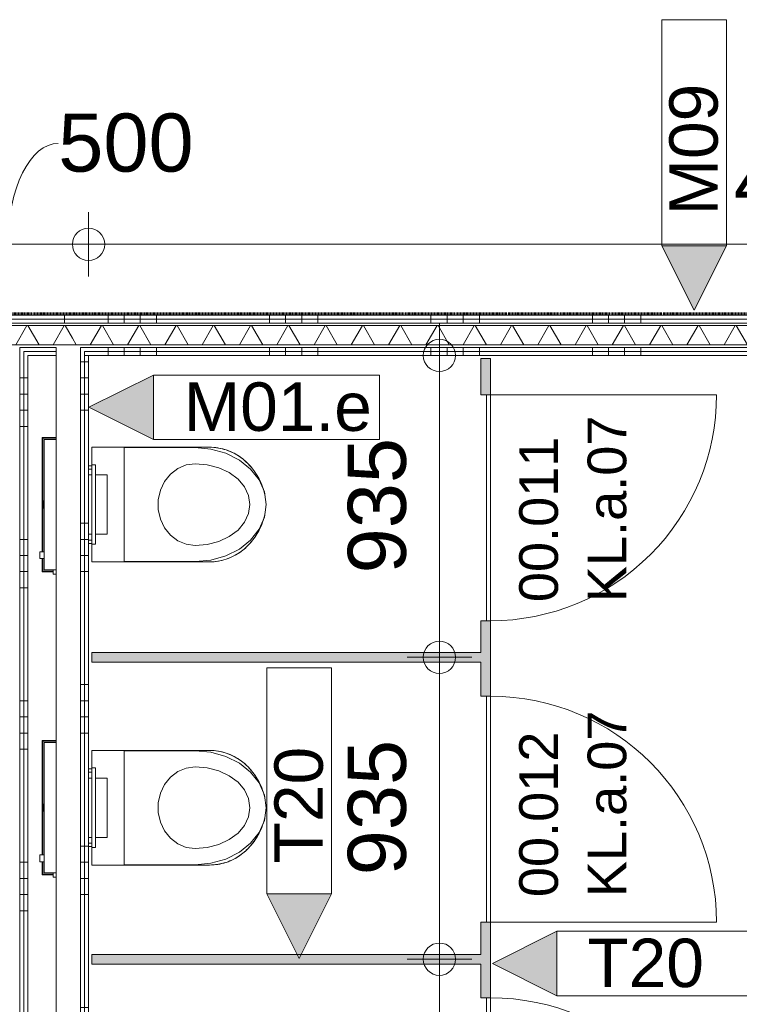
# Model space of a CAD drawing. Header units: millimetres. Extents: x 522 to 75900, y -25803 to 58941.
# Tile 19 of 134: x 14237 to 16465, y 29795 to 32845. Entities that reach past the tile are written whole.
import ezdxf

# ---------------------------------------------------------------- set-up
doc = ezdxf.new("R2010")
doc.units = ezdxf.units.MM
for name, pattern in [('BE_Brand', [10, 5, -2, 1, -2]), ('Dash', [6.35, 3.175, -3.175]), ('Dot', [4.7625, 0, -4.7625])]:
    doc.linetypes.add(name, pattern=pattern)
for name, color, linetype, lineweight in [('00_Algemeen', 7, 'Dot', 9), ('00_Algemeen-100', 7, 'Continuous', 9), ('22_Metselwerk', 7, 'Continuous', 9), ('30_Kozijnen-ramen-deuren', 7, 'Continuous', 9)]:
    doc.layers.add(name, color=color, linetype=linetype, lineweight=lineweight)
doc.layers.add('51_Binnenriolering', color=7, linetype='Continuous', lineweight=18, true_color=0x7f7f7f)
doc.styles.add('Arial', font='arial.ttf', dxfattribs={"height": 180})
doc.styles.add('Arial_3', font='arial.ttf', dxfattribs={"height": 150})
doc.styles.add('Arial_4', font='arial.ttf', dxfattribs={"height": 120})
doc.dimstyles.new('1_8mm_continuous_mm_zwart', dxfattribs={"dimscale": 304.8, "dimtxt": 183.646692, "dimasz": 0.328084, "dimexe": 0.328084, "dimexo": 0.0625, "dimgap": 0.164042, "dimtad": 1, "dimdec": 0, "dimzin": 0, "dimdsep": 46, "dimtxsty": 'Arial', "dimblk1": 'DOTBLANK', "dimblk2": 'DOTBLANK', "dimsah": 1, "dimcen": 0.09, "dimdle": 0.328084, "dimazin": 0, "dimtfac": 1, "dimtdec": 4, "dimtix": 1, "dimtmove": 0, "dimatfit": 3, "dimfxl": 0.328084, "dimfxlon": 1, "dimtvp": 1, "dimtolj": 1, "dimtzin": 0, "dimarcsym": 2})
doc.dimstyles.new('1_8mm_continuous_mm_zwart_2', dxfattribs={"dimscale": 304.8, "dimtxt": 183.646692, "dimasz": 0.328084, "dimexe": 0.328084, "dimexo": 0.0625, "dimgap": 0.164042, "dimtad": 1, "dimdec": 0, "dimzin": 0, "dimdsep": 46, "dimtxsty": 'Arial', "dimblk1": 'DOTBLANK', "dimblk2": 'DOTBLANK', "dimsah": 1, "dimcen": 0.09, "dimdle": 0.328084, "dimazin": 0, "dimtfac": 1, "dimtdec": 4, "dimtix": 1, "dimtmove": 1, "dimatfit": 3, "dimfxl": 0.328084, "dimfxlon": 1, "dimtvp": 1, "dimtolj": 1, "dimtzin": 0, "dimarcsym": 2})
pattern_1 = [(360, (14137.5, 29735), (3e-12, 500), []), (360, (14137.5, 29685), (3e-12, 500), []), (360, (14137.5, 29635), (3e-12, 500), []), (360, (14137.5, 29585), (3e-12, 500), [])]
pattern_2 = [(180, (14450, 30135), (1e-11, -500), []), (180, (14450, 30185), (1e-11, -500), []), (180, (14450, 30235), (1e-11, -500), []), (180, (14450, 30285), (1e-11, -500), [])]
pattern_3 = [(90, (14375, 31805), (-500, 3e-14), []), (90, (14425, 31805), (-500, 3e-14), []), (90, (14475, 31805), (-500, 3e-14), []), (90, (14525, 31805), (-500, 3e-14), [])]
pattern_4 = [(90, (16510, 31805), (-500, -5e-12), []), (90, (16560, 31805), (-500, -5e-12), []), (90, (16610, 31805), (-500, -5e-12), []), (90, (16660, 31805), (-500, -5e-12), [])]

# ---------------------------------------------------------------- blocks, each defined once
blk = doc.blocks.new('NLRS_74_PF_UN_WC opstelling recht aansluiting_Geberit - C1-5900609-100 - Plattegrond - Begane grond')
at = {"layer": '51_Binnenriolering'}
for p, q in [((-167.1, 154), (-208, 154)), ((-208, 154), (-208, 119.1)), ((-167.4, 161.3), (-167.4, 147.7)), ((-167.1, 161.3), (-167.4, 161.3)), ((-167.4, 161.3), (-146.4, 161.3)), ((-146.4, 161.3), (-146.8, 161.3)), ((208, 154), (-146.8, 154)), ((-146.4, 147.7), (-146.4, 161.3)), ((208, 110), (208, 154)), ((-206, 119.1), (-206, 152)), ((-206, 152), (-167.1, 152)), ((-201.9, 147.7), (202, 147.7)), ((-201.9, 110), (-201.9, 147.7)), ((-146.8, 152), (206, 152)), ((202, 147.7), (202, 110)), ((206, 152), (206, 110)), ((-201.9, 119.5), (-215.5, 119.5)), ((-215.5, 119.5), (-215.5, 119.1)), ((-215.5, 110), (-215.5, 119.5)), ((-120, 10), (-120, 0)), ((-110, 0), (-110, 10)), ((-92, 10), (-92, 0)), ((92, 0), (92, 10)), ((110, 10), (110, 0)), ((120, 0), (120, 10)), ((-92, -12), (-92, -47.3)), ((92, -47.3), (92, -12)), ((92, -47.3), (-92, -47.3))]:
    blk.add_line(p, q, dxfattribs=at)
blk.add_arc((0, 95), 54.5, 77.059, 102.941, dxfattribs=at)
blk = doc.blocks.new('NLRS_74_PF_UN_300_diepspoeler_Sphinx - diepspoeler_300_RIMFREE_Sphinx-V65-100 - Plattegrond - Begane grond')
at = {"layer": '51_Binnenriolering'}
for p, q in [((-177.5, 0), (-177.5, -50)), ((-123, 0), (-177.5, 0)), ((177.5, 0), (123, 0)), ((177.5, -50), (177.5, 0)), ((-177.5, 0), (-177.5, -50)), ((177.5, -50), (177.5, 0)), ((-177.5, -50), (-177.5, -223.2)), ((177.5, -223.2), (177.5, -50)), ((-177.5, -223.2), (-177.5, -364.6)), ((177.5, -364.6), (177.5, -223.2))]:
    blk.add_line(p, q, dxfattribs=at)
at = {"layer": '51_Binnenriolering', "flags": 128}
for points in [[(-141.3, -467.7), (-145.3, -462.5), (-149.1, -457.1), (-152.7, -451.6), (-156.1, -445.9), (-159.2, -440.1), (-162.1, -434.2), (-164.8, -428.1), (-167.2, -422), (-169.4, -415.8), (-171.3, -409.4), (-172.9, -403.1), (-174.4, -396.6), (-175.5, -390.1), (-176.4, -383.6), (-177, -377), (-177.4, -370.4), (-177.5, -364.6)], [(177.5, -364.6), (177.4, -371.1), (177, -377.7), (176.3, -384.3), (175.4, -390.8), (174.2, -397.3), (172.8, -403.8), (171.1, -410.1), (169.1, -416.5), (166.9, -422.7), (164.5, -428.8), (161.8, -434.8), (158.9, -440.7), (155.7, -446.5), (152.3, -452.2), (148.7, -457.7), (144.8, -463.1), (141.3, -467.7)], [(-127.2, -483.3), (-132.2, -478.2), (-137, -472.8), (-141.3, -467.7)], [(0, -540), (-7.9, -539.4), (-15.8, -538.4), (-23.6, -537.2), (-31.3, -535.6), (-39, -533.7), (-46.6, -531.5), (-54.2, -529), (-61.6, -526.2), (-68.9, -523.2), (-76, -519.8), (-83.1, -516.1), (-89.9, -512.2), (-96.6, -508), (-103.2, -503.5), (-109.5, -498.8), (-115.7, -493.8), (-121.6, -488.6), (-127.2, -483.3)], [(127.2, -483.3), (121.4, -488.8), (115.5, -494), (109.3, -499), (102.9, -503.7), (96.4, -508.1), (89.7, -512.3), (82.8, -516.3), (75.8, -519.9), (68.6, -523.3), (61.3, -526.3), (53.9, -529.1), (46.4, -531.6), (38.8, -533.8), (31.1, -535.7), (23.3, -537.2), (15.5, -538.5), (7.6, -539.4), (0, -540)], [(141.3, -467.7), (136.6, -473.3), (131.8, -478.6), (127.2, -483.3)]]:
    blk.add_lwpolyline(points, dxfattribs=at)
at = {"layer": '51_Binnenriolering'}
for centre, radius, start, end in [((-12.5, -364.6), 165, 180, 218.7063), ((12.5, -364.6), 165, 321.2937, 360), ((-0.8, -355.2), 180, 218.7063, 225.4013), ((11.8, -342.4), 198, 225.4013, 252.9327), ((-11.8, -342.4), 198, 287.0673, 314.5987), ((0.8, -355.2), 180, 314.5987, 321.2937)]:
    blk.add_arc(centre, radius, start, end, dxfattribs=at)
blk = doc.blocks.new('NLRS_74_PF_UN_Toiletzitting Projecta zonder deksel_Pressalit - toiletzitting zonder deksel_Projecta-5509894-100 - Plattegrond - Begane grond')
at = {"layer": '51_Binnenriolering'}
for p, q in [((176.5, 0), (-176.5, 0)), ((-176.5, 0), (-176.5, -220)), ((176.5, -220), (176.5, 0))]:
    blk.add_line(p, q, dxfattribs=at)
at = {"layer": '51_Binnenriolering', "flags": 128}
for points in [[(-126.5, -220), (-122.8, -192.5), (-112, -166.6), (-94.7, -143.7), (-71.9, -125.4), (-44.9, -112.5), (-15.2, -105.8), (15.2, -105.8), (44.9, -112.5), (71.9, -125.4), (94.7, -143.7), (112, -166.6), (122.8, -192.5), (126.5, -220)], [(-176.5, -220), (-172.1, -269), (-159, -315.5), (-138, -357.2), (-110, -392), (-76.6, -418.2), (-39.3, -434.5), (0, -440), (39.3, -434.5), (76.6, -418.2), (110, -392), (138, -357.2), (159, -315.5), (172.1, -269), (176.5, -220)], [(126.5, -220), (123.3, -257.8), (114, -293.8), (98.9, -326), (78.9, -352.9), (54.9, -373.2), (28.1, -385.7), (0, -390), (-28.1, -385.7), (-54.9, -373.2), (-78.9, -352.9), (-98.9, -326), (-114, -293.8), (-123.3, -257.8), (-126.5, -220)]]:
    blk.add_lwpolyline(points, dxfattribs=at)
blk = doc.blocks.new('NLRS_74_PF_UN_bedieningspaneel_Geberit - bedieningspaneel_Sigma10 IR_Geberit-V66-100 - Plattegrond - Begane grond')
at = {"layer": '51_Binnenriolering'}
for p, q in [((14460, 31220), (14460, 31466)), ((14472, 31466), (14460, 31466)), ((14472, 31466), (14472, 31220)), ((14460, 31220), (14472, 31220))]:
    blk.add_line(p, q, dxfattribs=at)
blk = doc.blocks.new('NLRS_74_PF_UN_WC opstelling recht aansluiting_Geberit - C1-V80-100 - Plattegrond - Begane grond')
at = {"layer": '51_Binnenriolering'}
for p, q in [((-167.1, 154), (-208, 154)), ((-208, 154), (-208, 119.1)), ((-167.4, 161.3), (-167.4, 147.7)), ((-167.1, 161.3), (-167.4, 161.3)), ((-167.4, 161.3), (-146.4, 161.3)), ((-146.4, 161.3), (-146.8, 161.3)), ((208, 154), (-146.8, 154)), ((-146.4, 147.7), (-146.4, 161.3)), ((208, 110), (208, 154)), ((-206, 119.1), (-206, 152)), ((-206, 152), (-167.1, 152)), ((-201.9, 147.7), (202, 147.7)), ((-201.9, 110), (-201.9, 147.7)), ((-146.8, 152), (206, 152)), ((202, 147.7), (202, 110)), ((206, 152), (206, 110)), ((-201.9, 119.5), (-215.5, 119.5)), ((-215.5, 119.5), (-215.5, 119.1)), ((-215.5, 110), (-215.5, 119.5)), ((-120, 10), (-120, 0)), ((-110, 0), (-110, 10)), ((-92, 10), (-92, 0)), ((92, 0), (92, 10)), ((110, 10), (110, 0)), ((120, 0), (120, 10)), ((-92, -12), (-92, -47.3)), ((92, -47.3), (92, -12)), ((92, -47.3), (-92, -47.3))]:
    blk.add_line(p, q, dxfattribs=at)
blk.add_arc((0, 95), 54.5, 77.059, 102.941, dxfattribs=at)
blk = doc.blocks.new('NLRS_74_PF_UN_300_diepspoeler_Sphinx - diepspoeler_300_RIMFREE_Sphinx-V81-100 - Plattegrond - Begane grond')
at = {"layer": '51_Binnenriolering'}
for p, q in [((-177.5, 0), (-177.5, -50)), ((-123, 0), (-177.5, 0)), ((177.5, 0), (123, 0)), ((177.5, -50), (177.5, 0)), ((-177.5, 0), (-177.5, -50)), ((177.5, -50), (177.5, 0)), ((-177.5, -50), (-177.5, -223.2)), ((177.5, -223.2), (177.5, -50)), ((-177.5, -223.2), (-177.5, -364.6)), ((177.5, -364.6), (177.5, -223.2))]:
    blk.add_line(p, q, dxfattribs=at)
at = {"layer": '51_Binnenriolering', "flags": 128}
for points in [[(-141.3, -467.7), (-145.3, -462.5), (-149.1, -457.1), (-152.7, -451.6), (-156.1, -445.9), (-159.2, -440.1), (-162.1, -434.2), (-164.8, -428.1), (-167.2, -422), (-169.4, -415.8), (-171.3, -409.4), (-172.9, -403.1), (-174.4, -396.6), (-175.5, -390.1), (-176.4, -383.6), (-177, -377), (-177.4, -370.4), (-177.5, -364.6)], [(177.5, -364.6), (177.4, -371.1), (177, -377.7), (176.3, -384.3), (175.4, -390.8), (174.2, -397.3), (172.8, -403.8), (171.1, -410.1), (169.1, -416.5), (166.9, -422.7), (164.5, -428.8), (161.8, -434.8), (158.9, -440.7), (155.7, -446.5), (152.3, -452.2), (148.7, -457.7), (144.8, -463.1), (141.3, -467.7)], [(-127.2, -483.3), (-132.2, -478.2), (-137, -472.8), (-141.3, -467.7)], [(0, -540), (-7.9, -539.4), (-15.8, -538.4), (-23.6, -537.2), (-31.3, -535.6), (-39, -533.7), (-46.6, -531.5), (-54.2, -529), (-61.6, -526.2), (-68.9, -523.2), (-76, -519.8), (-83.1, -516.1), (-89.9, -512.2), (-96.6, -508), (-103.2, -503.5), (-109.5, -498.8), (-115.7, -493.8), (-121.6, -488.6), (-127.2, -483.3)], [(127.2, -483.3), (121.4, -488.8), (115.5, -494), (109.3, -499), (102.9, -503.7), (96.4, -508.1), (89.7, -512.3), (82.8, -516.3), (75.8, -519.9), (68.6, -523.3), (61.3, -526.3), (53.9, -529.1), (46.4, -531.6), (38.8, -533.8), (31.1, -535.7), (23.3, -537.2), (15.5, -538.5), (7.6, -539.4), (0, -540)], [(141.3, -467.7), (136.6, -473.3), (131.8, -478.6), (127.2, -483.3)]]:
    blk.add_lwpolyline(points, dxfattribs=at)
at = {"layer": '51_Binnenriolering'}
for centre, radius, start, end in [((-12.5, -364.6), 165, 180, 218.7063), ((12.5, -364.6), 165, 321.2937, 360), ((-0.8, -355.2), 180, 218.7063, 225.4013), ((11.8, -342.4), 198, 225.4013, 252.9333), ((-11.8, -342.4), 198, 287.0667, 314.5987), ((0.8, -355.2), 180, 314.5987, 321.2937)]:
    blk.add_arc(centre, radius, start, end, dxfattribs=at)
blk = doc.blocks.new('FRA-ULC-R12-W-UO_installatie_R20_rvt-1-100 - Plattegrond - Begane grond')
at = {"color": 8, "lineweight": 18, "true_color": 0x7f7f7f, "rotation": 89.9999999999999}
for name, p in [('NLRS_74_PF_UN_WC opstelling recht aansluiting_Geberit - C1-5900609-100 - Plattegrond - Begane grond', (14460, 31343)), ('NLRS_74_PF_UN_300_diepspoeler_Sphinx - diepspoeler_300_RIMFREE_Sphinx-V65-100 - Plattegrond - Begane grond', (14460, 31343)), ('NLRS_74_PF_UN_Toiletzitting Projecta zonder deksel_Pressalit - toiletzitting zonder deksel_Projecta-5509894-100 - Plattegrond - Begane grond', (14560, 31343)), ('NLRS_74_PF_UN_WC opstelling recht aansluiting_Geberit - C1-V80-100 - Plattegrond - Begane grond', (14460, 30404.2)), ('NLRS_74_PF_UN_300_diepspoeler_Sphinx - diepspoeler_300_RIMFREE_Sphinx-V81-100 - Plattegrond - Begane grond', (14460, 30404.2)), ('NLRS_74_PF_UN_Toiletzitting Projecta zonder deksel_Pressalit - toiletzitting zonder deksel_Projecta-5509894-100 - Plattegrond - Begane grond', (14560, 30404.2))]:
    blk.add_blockref(name, p, dxfattribs=at)
at = {"color": 8, "lineweight": 18, "true_color": 0x7f7f7f}
for p in [(0, 0), (0, -938.7)]:
    blk.add_blockref('NLRS_74_PF_UN_bedieningspaneel_Geberit - bedieningspaneel_Sigma10 IR_Geberit-V66-100 - Plattegrond - Begane grond', p, dxfattribs=at)
blk = doc.blocks.new('00_D_Vlak - D2-10202078-100 - Plattegrond - Begane grond')
at = {"layer": '30_Kozijnen-ramen-deuren'}
for p, q in [((-284.3, 700), (-284.3, 0)), ((315.7, 0), (322.4, 0))]:
    blk.add_line(p, q, dxfattribs=at)
at = {"layer": '30_Kozijnen-ramen-deuren', "lineweight": 18}
for p, q in [((415.7, 0), (-284.3, 0)), ((-284.3, 0), (-284.3, -13)), ((415.7, -13), (415.7, 0)), ((-284.3, -13), (415.7, -13))]:
    blk.add_line(p, q, dxfattribs=at)
at = {"layer": '30_Kozijnen-ramen-deuren', "linetype": 'Dash'}
blk.add_line((315.7, -13), (322.4, -13), dxfattribs=at)
at = {"layer": '30_Kozijnen-ramen-deuren'}
blk.add_arc((-284.3, 0), 700, 360, 90, dxfattribs=at)
blk = doc.blocks.new('00_D_Vlak - D2-10202075-100 - Plattegrond - Begane grond')
at = {"layer": '30_Kozijnen-ramen-deuren', "lineweight": 18}
for p, q in [((-284.3, 0), (-284.3, 13)), ((-284.3, 13), (415.7, 13)), ((415.7, 0), (-284.3, 0)), ((415.7, 13), (415.7, 0))]:
    blk.add_line(p, q, dxfattribs=at)
at = {"layer": '30_Kozijnen-ramen-deuren'}
for p, q in [((-284.3, -700), (-284.3, 0)), ((315.7, 0), (322.4, 0))]:
    blk.add_line(p, q, dxfattribs=at)
at = {"layer": '30_Kozijnen-ramen-deuren', "linetype": 'Dash'}
blk.add_line((315.7, 13), (322.4, 13), dxfattribs=at)
at = {"layer": '30_Kozijnen-ramen-deuren'}
blk.add_arc((-284.3, 0), 700, 270, 0, dxfattribs=at)
blk = doc.blocks.new('00_TAG-WA_wall tag_BAR - Type Mark_7x2-7455557-100 - Plattegrond - Begane grond')
at = {"layer": '00_Algemeen', "linetype": 'Continuous'}
blk.add_hatch(color=256, dxfattribs=at).paths.add_polyline_path([(0, -2), (-1, 0), (1, 0)], flags=0)
for p, q in [((-1, 7), (-1, 0)), ((1, 7), (-1, 7)), ((1, 0), (1, 7)), ((-1, 0), (1, 0)), ((1, 0), (-1, 0)), ((-1, 0), (0, -2)), ((0, -2), (1, 0))]:
    blk.add_line(p, q, dxfattribs=at)
blk = doc.blocks.new('DIMBLOCK43-100 - Plattegrond - Begane grond')
at = {"layer": '00_Algemeen-100', "transparency": 16777216}
for p, q in [((15536.6, 31905), (15536.6, 30870)), ((15636.6, 31805), (15436.6, 31805)), ((15536.6, 31805), (15636.6, 31805)), ((15636.6, 30870), (15436.6, 30870)), ((15536.6, 30870), (15636.6, 30870))]:
    blk.add_line(p, q, dxfattribs=at)
for centre in [(15536.6, 31805), (15536.6, 30870)]:
    blk.add_circle(centre, 50, dxfattribs=at)
at = {"layer": '00_Algemeen-100', "color": 0, "transparency": 16777216, "insert": (15252.9, 31129.8), "char_height": 180, "width": 498.389, "attachment_point": 1, "rotation": 90, "line_spacing_factor": 0.941778, "style": 'Arial'}
blk.add_mtext('935', dxfattribs=at)
blk = doc.blocks.new('_DotBlank')
at = {"color": 0, "linetype": 'ByBlock', "lineweight": -2}
blk.add_line((-0.5, 0), (-1, 0), dxfattribs=at)
blk.add_circle((0, 0), 0.5, dxfattribs=at)
blk = doc.blocks.new('DIMBLOCK44-100 - Plattegrond - Begane grond')
at = {"layer": '00_Algemeen-100', "transparency": 16777216}
for p, q in [((15636.6, 30870), (15436.6, 30870)), ((15536.6, 30870), (15536.6, 29935)), ((15536.6, 30870), (15636.6, 30870)), ((15636.6, 29935), (15436.6, 29935)), ((15536.6, 29935), (15636.6, 29935))]:
    blk.add_line(p, q, dxfattribs=at)
for centre in [(15536.6, 30870), (15536.6, 29935)]:
    blk.add_circle(centre, 50, dxfattribs=at)
at = {"layer": '00_Algemeen-100', "color": 0, "transparency": 16777216, "insert": (15252.9, 30194.8), "char_height": 180, "width": 498.389, "attachment_point": 1, "rotation": 90, "line_spacing_factor": 0.941778, "style": 'Arial'}
blk.add_mtext('935', dxfattribs=at)
blk = doc.blocks.new('DIMBLOCK45-100 - Plattegrond - Begane grond')
at = {"layer": '00_Algemeen-100', "transparency": 16777216}
for p, q in [((15636.6, 29935), (15436.6, 29935)), ((15536.6, 29935), (15536.6, 29000)), ((15536.6, 29935), (15636.6, 29935)), ((15636.6, 29000), (15436.6, 29000)), ((15536.6, 29000), (15636.6, 29000))]:
    blk.add_line(p, q, dxfattribs=at)
for centre in [(15536.6, 29935), (15536.6, 29000)]:
    blk.add_circle(centre, 50, dxfattribs=at)
at = {"layer": '00_Algemeen-100', "color": 0, "transparency": 16777216, "insert": (15252.9, 29259.8), "char_height": 180, "width": 498.389, "attachment_point": 1, "rotation": 90, "line_spacing_factor": 0.941778, "style": 'Arial'}
blk.add_mtext('935', dxfattribs=at)
blk = doc.blocks.new('DIMBLOCK126-100 - Plattegrond - Begane grond')
at = {"layer": '00_Algemeen-100', "transparency": 16777216}
for p, q in [((13950, 32049.1), (13950, 32249.1)), ((14450, 32049.1), (14450, 32249.1)), ((13950, 32149.1), (14450, 32149.1)), ((13950, 32149.1), (13950, 32049.1)), ((14450, 32149.1), (14450, 32049.1))]:
    blk.add_line(p, q, dxfattribs=at)
for centre in [(13950, 32149.1), (14450, 32149.1)]:
    blk.add_circle(centre, 50, dxfattribs=at)
blk.add_ellipse((14356.1, 32149.1), major_axis=(0, 312.6), ratio=0.499249, start_param=0, end_param=1.570796, dxfattribs=at)
at = {"layer": '00_Algemeen-100', "color": 0, "transparency": 16777216, "insert": (14356.1, 32554.2), "char_height": 180, "width": 498.389, "attachment_point": 1, "line_spacing_factor": 0.941778, "style": 'Arial'}
blk.add_mtext('500', dxfattribs=at)
blk = doc.blocks.new('DIMBLOCK127-100 - Plattegrond - Begane grond')
at = {"layer": '00_Algemeen-100', "transparency": 16777216}
for p, q in [((14450, 32049.1), (14450, 32249.1)), ((19000, 32103.2), (19000, 32249.1)), ((14450, 32149.1), (19000, 32149.1)), ((14450, 32149.1), (14450, 32049.1)), ((19000, 32149.1), (19000, 32103.2))]:
    blk.add_line(p, q, dxfattribs=at)
for centre in [(14450, 32149.1), (19000, 32149.1)]:
    blk.add_circle(centre, 50, dxfattribs=at)
at = {"layer": '00_Algemeen-100', "color": 0, "transparency": 16777216, "insert": (16448.1, 32432.8), "char_height": 180, "width": 664.518, "attachment_point": 1, "line_spacing_factor": 0.941778, "style": 'Arial'}
blk.add_mtext('4550', dxfattribs=at)

msp = doc.modelspace()

# ---------------------------------------------------------------- hatches: boundary and pattern name
at = {"layer": '22_Metselwerk', "true_color": 0x808080}
h = msp.add_hatch(dxfattribs=at)
h.set_pattern_fill('FP_217', color=8, angle=-90, style=0, pattern_type=2)
h.set_pattern_definition(pattern_3)
h.paths.add_polyline_path([(14400, 31917.5), (14400, 31930), (13950, 31930), (13950, 31917.5), (14382.4, 31917.5)], flags=0)
h = msp.add_hatch(dxfattribs=at)
h.set_pattern_fill('FP_218', color=8, angle=-90, style=0, pattern_type=2)
h.set_pattern_definition(pattern_4)
h.paths.add_polyline_path([(18220, 31917.5), (18220, 31930), (14400, 31930), (14400, 31917.5), (18037.9, 31917.5)], flags=0)
h = msp.add_hatch(dxfattribs=at)
h.set_pattern_fill('FP_217', color=8, angle=-90, style=0, pattern_type=2)
h.set_pattern_definition(pattern_3)
h.paths.add_polyline_path([(14382.4, 31905), (14400, 31905), (14400, 31917.5), (13962.5, 31917.5), (13962.5, 31905), (14179.3, 31905)], flags=0)
at = {"layer": '22_Metselwerk'}
h = msp.add_hatch(dxfattribs=at)
h.set_pattern_fill('FP_9', color=256, angle=-120, style=0, pattern_type=2)
h.set_pattern_definition([(60, (0, 0), (-86.60254, 50), []), (120, (0, 0), (-86.60254, -50), [])])
h.paths.add_polyline_path([(14400, 31837.5), (14400, 31897.5), (13975, 31897.5), (13975, 31837.5), (14382.4, 31837.5)], flags=0)
at = {"layer": '22_Metselwerk', "true_color": 0x808080}
h = msp.add_hatch(dxfattribs=at)
h.set_pattern_fill('FP_218', color=8, angle=-90, style=0, pattern_type=2)
h.set_pattern_definition(pattern_4)
h.paths.add_polyline_path([(18220, 31905), (18220, 31917.5), (14400, 31917.5), (14400, 31905), (18037.9, 31905)], flags=0)
at = {"layer": '22_Metselwerk'}
h = msp.add_hatch(dxfattribs=at)
h.set_pattern_fill('FP_9', color=256, angle=-120, style=0, pattern_type=2)
h.set_pattern_definition([(60, (0, 0), (-86.60254, 50), []), (120, (0, 0), (-86.60254, -50), [])])
h.paths.add_polyline_path([(18210, 31837.5), (18210, 31897.5), (14400, 31897.5), (14400, 31837.5), (18130, 31837.5)], flags=0)
at = {"layer": '22_Metselwerk', "true_color": 0x808080}
h = msp.add_hatch(dxfattribs=at)
h.set_pattern_fill('FP_11', color=8, angle=-90, style=0, pattern_type=2)
h.set_pattern_definition(pattern_1)
h.paths.add_polyline_path([(14250, 28065), (14250, 31817.5), (14237.5, 31817.5), (14237.5, 28065)], flags=0)
h = msp.add_hatch(dxfattribs=at)
h.set_pattern_fill('FP_218', color=8, angle=-90, style=0, pattern_type=2)
h.set_pattern_definition(pattern_4)
h.paths.add_polyline_path([(18037.9, 31817.5), (18120, 31817.5), (18120, 31830), (14425, 31830), (14425, 31817.5), (17834.8, 31817.5)], flags=0)
h = msp.add_hatch(dxfattribs=at)
h.set_pattern_fill('FP_56', color=8, angle=270, style=0, pattern_type=2)
h.set_pattern_definition(pattern_2)
h.paths.add_polyline_path([(14437.5, 28065), (14437.5, 31817.5), (14425, 31817.5), (14425, 28065)], flags=0)
h = msp.add_hatch(dxfattribs=at)
h.set_pattern_fill('FP_218', color=8, angle=-90, style=0, pattern_type=2)
h.set_pattern_definition(pattern_4)
h.paths.add_polyline_path([(18075, 31805), (18090, 31805), (18090, 31817.5), (14437.5, 31817.5), (14437.5, 31805), (18037.9, 31805)], flags=0)
h = msp.add_hatch(dxfattribs=at)
h.set_pattern_fill('FP_11', color=8, angle=-90, style=0, pattern_type=2)
h.set_pattern_definition(pattern_1)
h.paths.add_polyline_path([(14262.5, 28065), (14262.5, 31805), (14250, 31805), (14250, 28065)], flags=0)
h = msp.add_hatch(dxfattribs=at)
h.set_pattern_fill('FP_56', color=8, angle=270, style=0, pattern_type=2)
h.set_pattern_definition(pattern_2)
h.paths.add_polyline_path([(14450, 28065), (14450, 31805), (14437.5, 31805), (14437.5, 28065)], flags=0)
at = {"layer": '22_Metselwerk', "true_color": 0xe1e1e1}
h = msp.add_hatch(color=254, dxfattribs=at)
h.paths.add_polyline_path([(15695, 28075), (15695, 28181.9), (15665, 28181.9), (15665, 28075), (15680, 28075)], flags=0)
h.paths.add_polyline_path([(15680, 28881.9), (15695, 28881.9), (15695, 29115.6), (15665, 29115.6), (15665, 28881.9)], flags=0)
h.paths.add_polyline_path([(15680, 29815.6), (15695, 29815.6), (15695, 30049.4), (15665, 30049.4), (15665, 29815.6)], flags=0)
h.paths.add_polyline_path([(15680, 30749.4), (15695, 30749.4), (15695, 30983.1), (15665, 30983.1), (15665, 30749.4)], flags=0)
h.paths.add_polyline_path([(15695, 31683.1), (15695, 31795), (15665, 31795), (15665, 31683.1), (15680, 31683.1)], flags=0)
for points in [[(15397.8, 30855), (15665, 30855), (15665, 30885), (14460, 30885), (14460, 30855), (14991.6, 30855)], [(14460, 29920), (15665, 29920), (15665, 29950), (14460, 29950)]]:
    msp.add_hatch(color=254, dxfattribs=at).paths.add_polyline_path(points, flags=0)

# ---------------------------------------------------------------- linework, layer by layer
at = {"layer": '00_Algemeen', "color": 82, "linetype": 'BE_Brand', "lineweight": 50, "true_color": 0x46cc0d}
msp.add_line((18025, 31935), (10127.5, 31935), dxfattribs=at)
at = {"layer": '22_Metselwerk'}
for p, q in [((19157.5, 31930), (10375, 31930)), ((19157.5, 31917.5), (10375, 31917.5)), ((19170, 31905), (10375, 31905)), ((18210, 31897.5), (10375, 31897.5)), ((18210, 31837.5), (10375, 31837.5)), ((14237.5, 28065), (14237.5, 31830)), ((14350, 31830), (14237.5, 31830)), ((14250, 28065), (14250, 31817.5)), ((14350, 31817.5), (14250, 31817.5)), ((14350, 31830), (14350, 28065)), ((14425, 28065), (14425, 31830)), ((18120, 31830), (14425, 31830)), ((14437.5, 28065), (14437.5, 31817.5)), ((18120, 31817.5), (14437.5, 31817.5)), ((14262.5, 28065), (14262.5, 31805)), ((14262.5, 31805), (14350, 31805)), ((14437.5, 31805), (18075, 31805)), ((14450, 28065), (14450, 31805)), ((15665, 31795), (15665, 31683.1)), ((15695, 31795), (15665, 31795)), ((15695, 31683.1), (15695, 31795)), ((15665, 31683.1), (15695, 31683.1)), ((15665, 30983.1), (15665, 30885)), ((15695, 30983.1), (15665, 30983.1)), ((15695, 30749.4), (15695, 30983.1)), ((15665, 30885), (14460, 30885)), ((14460, 30885), (14460, 30855)), ((14460, 30855), (15665, 30855)), ((15665, 30855), (15665, 30749.4)), ((15665, 30749.4), (15695, 30749.4)), ((15665, 30049.4), (15665, 29950)), ((15695, 30049.4), (15665, 30049.4)), ((15695, 29815.6), (15695, 30049.4)), ((15665, 29950), (14460, 29950)), ((14460, 29950), (14460, 29920)), ((14460, 29920), (15665, 29920)), ((15665, 29920), (15665, 29815.6)), ((15665, 29815.6), (15695, 29815.6))]:
    msp.add_line(p, q, dxfattribs=at)

# ---------------------------------------------------------------- block references
at = {"lineweight": 5}
msp.add_blockref('FRA-ULC-R12-W-UO_installatie_R20_rvt-1-100 - Plattegrond - Begane grond', (0, 0), dxfattribs=at)
at = {"layer": '00_Algemeen', "linetype": 'Continuous', "xscale": 99.99999999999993, "yscale": 99.99999999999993, "zscale": 99.99999999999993}
for p in [(16325.6, 32144.8), (15102.6, 30137.7)]:
    msp.add_blockref('00_TAG-WA_wall tag_BAR - Type Mark_7x2-7455557-100 - Plattegrond - Begane grond', p, dxfattribs=at)
at = {"layer": '00_Algemeen', "linetype": 'Continuous', "xscale": 99.99999999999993, "yscale": 99.99999999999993, "zscale": 99.99999999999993, "rotation": 269.999999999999}
for p in [(14651.1, 31644.3), (15900.7, 29921.6)]:
    msp.add_blockref('00_TAG-WA_wall tag_BAR - Type Mark_7x2-7455557-100 - Plattegrond - Begane grond', p, dxfattribs=at)
at = {"layer": '30_Kozijnen-ramen-deuren'}
for name, p, rotation in [('00_D_Vlak - D2-10202078-100 - Plattegrond - Begane grond', (15695, 31398.8), 269.9999999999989), ('00_D_Vlak - D2-10202075-100 - Plattegrond - Begane grond', (15695, 30333.7), 89.99999999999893), ('00_D_Vlak - D2-10202075-100 - Plattegrond - Begane grond', (15695, 29399.9), 89.99999999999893)]:
    msp.add_blockref(name, p, dxfattribs=dict(at, rotation=rotation))

# ---------------------------------------------------------------- texts
at = {"layer": '00_Algemeen', "linetype": 'Continuous', "attachment_point": 1, "rotation": 90}
for s, insert, char_height, width, style in [('M09', (16248.6, 32238.8), 150, 505.063, 'Arial_3'), ('KL.a.07', (15995.4, 31040.9), 120, 753.586, 'Arial_4'), ('00.011', (15783.7, 31040.9), 120, 665.401, 'Arial_4'), ('KL.a.07', (15995.4, 30127.2), 120, 753.586, 'Arial_4'), ('00.012', (15783.7, 30127.2), 120, 665.401, 'Arial_4'), ('T20', (15025.6, 30231.7), 150, 440.928, 'Arial_3')]:
    msp.add_mtext(s, dxfattribs=dict(at, insert=insert, char_height=char_height, width=width, style=style))
at = {"layer": '00_Algemeen', "linetype": 'Continuous', "char_height": 150, "attachment_point": 1, "style": 'Arial_3'}
for s, insert, width in [('M01.e', (14745.1, 31721.3), 713.502), ('T20', (15994.7, 29998.6), 440.928)]:
    msp.add_mtext(s, dxfattribs=dict(at, insert=insert, width=width))

# ---------------------------------------------------------------- dimensions: what is measured, and where the dimension line sits
at = {"layer": '00_Algemeen', "linetype": 'Continuous'}
dim = msp.add_linear_dim(base=(14450, 32149.1), p1=(13950, 32049.1), p2=(14450, 32049.1), dimstyle='1_8mm_continuous_mm_zwart_2', override={"dimpost": '<>', "dimfxl": 500}, dxfattribs=at)
dim.commit()
dim.dimension.update_dxf_attribs({"geometry": 'DIMBLOCK126-100 - Plattegrond - Begane grond', "text_midpoint": (14605.3, 32434.2), "dimtype": 160})
dim = msp.add_linear_dim(base=(19000, 32149.1), p1=(14450, 32049.1), p2=(19000, 32103.2), dimstyle='1_8mm_continuous_mm_zwart', override={"dimpost": '<>', "dimfxl": 4550.321479}, dxfattribs=at)
dim.commit()
dim.dimension.update_dxf_attribs({"geometry": 'DIMBLOCK127-100 - Plattegrond - Begane grond', "text_midpoint": (16725, 32291)})
for base, p1, p2, picture, middle in [((15536.6, 30870), (15636.6, 31805), (15636.6, 30870), 'DIMBLOCK43-100 - Plattegrond - Begane grond', (15394.6, 31337.5)), ((15536.6, 29935), (15636.6, 30870), (15636.6, 29935), 'DIMBLOCK44-100 - Plattegrond - Begane grond', (15394.6, 30402.5)), ((15536.6, 29000), (15636.6, 29935), (15636.6, 29000), 'DIMBLOCK45-100 - Plattegrond - Begane grond', (15394.6, 29467.5))]:
    dim = msp.add_linear_dim(base=base, p1=p1, p2=p2, angle=90, dimstyle='1_8mm_continuous_mm_zwart', override={"dimpost": '<>', "dimfxl": 935}, dxfattribs=at)
    dim.commit()
    dim.dimension.update_dxf_attribs({"geometry": picture, "text_midpoint": middle})

doc.saveas('drawing.dxf')
